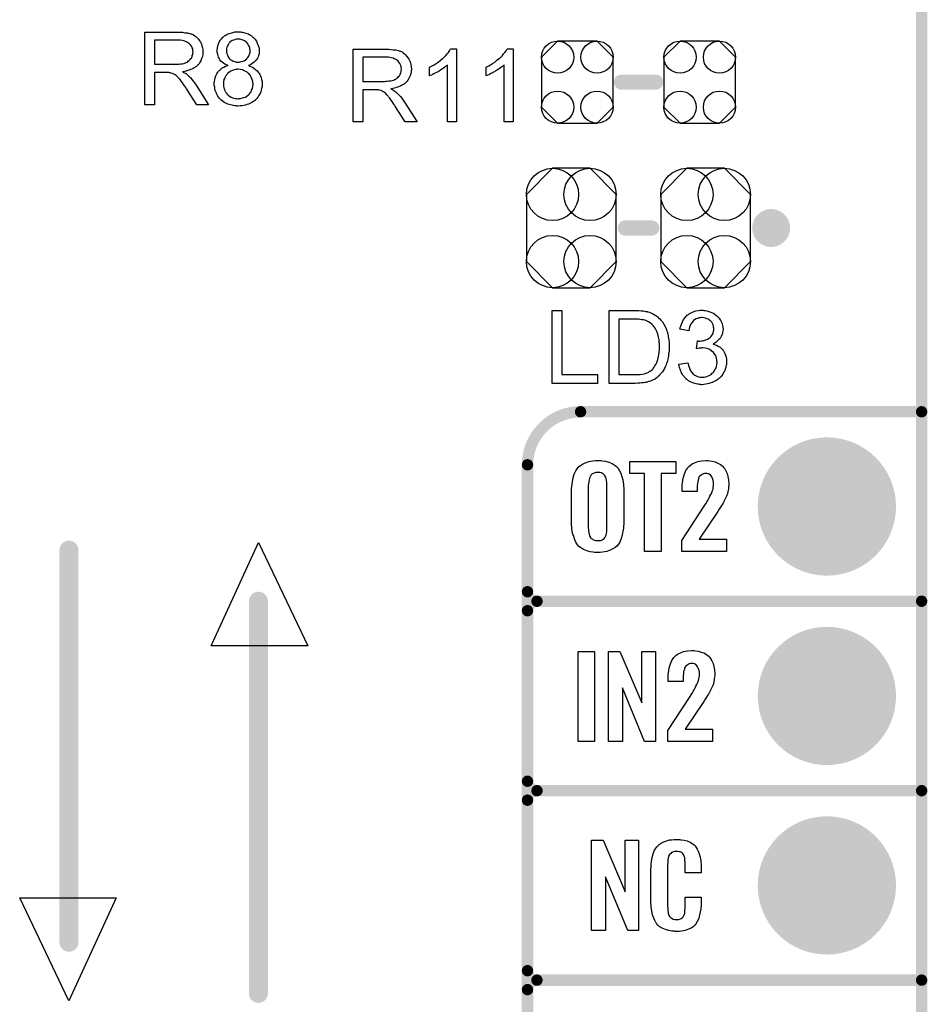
# Model space of a CAD drawing. Extents: x -0.07 to 0.95, y -0.15 to 2.1.
# Tile 8 of 11: x 0.47 to 0.95, y 0.44 to 0.96. Entities that reach past the tile are written whole.
import ezdxf

# ---------------------------------------------------------------- set-up
doc = ezdxf.new("R2010")
doc.units = 0
doc.layers.get('0').update_dxf_attribs({"linetype": 'CONTINUOUS'})
for name, color, linetype in [('gko', 6, 'CONTINUOUS'), ('gto', 2, 'CONTINUOUS'), ('gts', 1, 'CONTINUOUS')]:
    doc.layers.add(name, color=color, linetype=linetype)

# ---------------------------------------------------------------- blocks, each defined once
blk = doc.blocks.new('D10')
at = {"const_width": 0.005}
blk.add_lwpolyline([(-0.0025, 0, 1), (0.0025, 0, 1)], format="xyb", close=True, dxfattribs=at)
blk = doc.blocks.new('D12')
at = {"const_width": 0.003}
blk.add_lwpolyline([(-0.0015, 0, 1), (0.0015, 0, 1)], format="xyb", close=True, dxfattribs=at)
blk = doc.blocks.new('D13')
at = {"const_width": 0.004}
blk.add_lwpolyline([(-0.002, 0, 1), (0.002, 0, 1)], format="xyb", close=True, dxfattribs=at)
blk = doc.blocks.new('D82')
blk.add_lwpolyline([(-0.0189, 0.0132), (-0.0189, -0.0132), (-0.0104, -0.0217), (0.0104, -0.0217), (0.0189, -0.0132), (0.0189, 0.0132), (0.0104, 0.0217), (-0.0104, 0.0217)], close=True)
for centre in [(-0.0104, 0.0132), (0.0104, 0.0132), (-0.0104, -0.0132), (0.0104, -0.0132)]:
    blk.add_circle(centre, 0.0085)
blk = doc.blocks.new('D83')
blk.add_lwpolyline([(0.0237, -0.0177), (0.0237, 0.0177), (0.0099, 0.0315), (-0.0099, 0.0315), (-0.0237, 0.0177), (-0.0237, -0.0177), (-0.0099, -0.0315), (0.0099, -0.0315)], close=True)
for centre in [(-0.0099, 0.0177), (0.0099, 0.0177), (-0.0099, -0.0177), (0.0099, -0.0177)]:
    blk.add_circle(centre, 0.0138)
blk = doc.blocks.new('D42')
at = {"const_width": 0.0365}
blk.add_lwpolyline([(-0.01825, 0, 1), (0.01825, 0, 1)], format="xyb", close=True, dxfattribs=at)

msp = doc.modelspace()

# ---------------------------------------------------------------- linework, layer by layer
at = {"layer": 'gko', "color": 6, "const_width": 0.006}
msp.add_lwpolyline([(0.95, -0.05), (0.95, 2.01)], dxfattribs=at)
at = {"layer": 'gto', "color": 2}
for points in [[(0.5583, 0.9504), (0.5588, 0.9504), (0.5599, 0.9503), (0.5611, 0.9501), (0.5625, 0.95), (0.5637, 0.9497), (0.5643, 0.9495), (0.5648, 0.9494), (0.5649, 0.9494), (0.5649, 0.9493), (0.5653, 0.9491), (0.5658, 0.9489), (0.5664, 0.9485), (0.567, 0.948), (0.5677, 0.9474), (0.5684, 0.9466), (0.5691, 0.9457), (0.5691, 0.9456), (0.5691, 0.9456), (0.5694, 0.9452), (0.5696, 0.9447), (0.5699, 0.944), (0.5702, 0.9431), (0.5705, 0.9421), (0.5706, 0.9411), (0.5707, 0.9399), (0.5707, 0.9399), (0.5707, 0.9398), (0.5707, 0.9395), (0.5706, 0.9392), (0.5706, 0.9389), (0.5706, 0.9385), (0.5704, 0.9375), (0.57, 0.9364), (0.5696, 0.9353), (0.5689, 0.9341), (0.5685, 0.9335), (0.568, 0.933), (0.568, 0.9329), (0.5679, 0.9329), (0.5677, 0.9327), (0.5675, 0.9325), (0.5673, 0.9323), (0.5669, 0.9321), (0.5665, 0.9318), (0.566, 0.9315), (0.5655, 0.9312), (0.5649, 0.9309), (0.5642, 0.9306), (0.5635, 0.9303), (0.5626, 0.9301), (0.5618, 0.9298), (0.5609, 0.9296), (0.5599, 0.9295), (0.56, 0.9294), (0.5602, 0.9293), (0.5605, 0.9291), (0.561, 0.9289), (0.562, 0.9283), (0.5625, 0.9279), (0.5629, 0.9275), (0.563, 0.9274), (0.5633, 0.9272), (0.5638, 0.9267), (0.5643, 0.9262), (0.5649, 0.9254), (0.5656, 0.9245), (0.5664, 0.9235), (0.5671, 0.9224), (0.5737, 0.912), (0.5674, 0.912), (0.5624, 0.92), (0.5624, 0.92), (0.5623, 0.9202), (0.5621, 0.9203), (0.562, 0.9205), (0.5616, 0.9212), (0.5611, 0.9219), (0.5605, 0.9228), (0.5599, 0.9237), (0.5593, 0.9245), (0.5587, 0.9253), (0.5586, 0.9253), (0.5585, 0.9255), (0.5582, 0.9259), (0.5578, 0.9263), (0.557, 0.9271), (0.5565, 0.9275), (0.5561, 0.9278), (0.556, 0.9279), (0.5559, 0.9279), (0.5557, 0.928), (0.5554, 0.9282), (0.555, 0.9284), (0.5547, 0.9285), (0.5538, 0.9288), (0.5537, 0.9288), (0.5536, 0.9289), (0.5534, 0.9289), (0.5531, 0.9289), (0.5527, 0.929), (0.5523, 0.929), (0.5517, 0.929), (0.5451, 0.929), (0.5451, 0.912), (0.54, 0.912), (0.54, 0.9504), (0.5578, 0.9504), (0.5583, 0.9504)], [(0.5572, 0.9461), (0.5451, 0.9461), (0.5451, 0.9334), (0.5565, 0.9334), (0.5572, 0.9335), (0.558, 0.9335), (0.5589, 0.9336), (0.5598, 0.9337), (0.5606, 0.9339), (0.5614, 0.9341), (0.5615, 0.9341), (0.5618, 0.9343), (0.5621, 0.9344), (0.5625, 0.9346), (0.563, 0.935), (0.5635, 0.9354), (0.564, 0.9359), (0.5644, 0.9364), (0.5645, 0.9365), (0.5646, 0.9367), (0.5648, 0.937), (0.565, 0.9375), (0.5651, 0.938), (0.5653, 0.9385), (0.5654, 0.9392), (0.5655, 0.9399), (0.5655, 0.9399), (0.5655, 0.94), (0.5654, 0.9403), (0.5654, 0.9408), (0.5653, 0.9415), (0.565, 0.9421), (0.5646, 0.9429), (0.5641, 0.9436), (0.5635, 0.9444), (0.5634, 0.9444), (0.5631, 0.9446), (0.5626, 0.9449), (0.5619, 0.9452), (0.5611, 0.9456), (0.56, 0.9459), (0.5587, 0.9461), (0.5572, 0.9461)], [(0.5901, 0.9505), (0.5905, 0.9505), (0.591, 0.9504), (0.5916, 0.9504), (0.5921, 0.9502), (0.5934, 0.9499), (0.5948, 0.9494), (0.5954, 0.949), (0.5961, 0.9486), (0.5967, 0.9481), (0.5973, 0.9476), (0.5974, 0.9476), (0.5974, 0.9475), (0.5976, 0.9474), (0.5978, 0.9471), (0.5981, 0.9468), (0.5983, 0.9465), (0.5989, 0.9456), (0.5994, 0.9446), (0.5999, 0.9434), (0.6003, 0.942), (0.6004, 0.9412), (0.6004, 0.9405), (0.6004, 0.9404), (0.6004, 0.9404), (0.6004, 0.94), (0.6004, 0.9395), (0.6003, 0.9389), (0.6001, 0.9381), (0.5998, 0.9374), (0.5995, 0.9366), (0.599, 0.9358), (0.5989, 0.9357), (0.5987, 0.9355), (0.5984, 0.9351), (0.5979, 0.9347), (0.5973, 0.9342), (0.5966, 0.9337), (0.5958, 0.9332), (0.5948, 0.9328), (0.5948, 0.9328), (0.5949, 0.9327), (0.5951, 0.9326), (0.5953, 0.9325), (0.596, 0.9323), (0.5968, 0.9319), (0.5976, 0.9313), (0.5985, 0.9307), (0.5993, 0.9299), (0.6001, 0.929), (0.6001, 0.929), (0.6002, 0.9289), (0.6004, 0.9286), (0.6007, 0.928), (0.6011, 0.9273), (0.6014, 0.9264), (0.6017, 0.9254), (0.6019, 0.9242), (0.602, 0.9229), (0.602, 0.9229), (0.602, 0.9227), (0.602, 0.9224), (0.6019, 0.9221), (0.6019, 0.9217), (0.6018, 0.9212), (0.6017, 0.9207), (0.6015, 0.92), (0.6012, 0.9188), (0.6009, 0.918), (0.6005, 0.9174), (0.6001, 0.9167), (0.5997, 0.916), (0.5991, 0.9153), (0.5985, 0.9147), (0.5984, 0.9146), (0.5983, 0.9145), (0.5982, 0.9143), (0.5979, 0.9142), (0.5975, 0.9139), (0.5971, 0.9136), (0.5966, 0.9133), (0.5961, 0.913), (0.5954, 0.9127), (0.5947, 0.9124), (0.5939, 0.9121), (0.5932, 0.9118), (0.5923, 0.9117), (0.5913, 0.9115), (0.5904, 0.9114), (0.5893, 0.9113), (0.5888, 0.9113), (0.5884, 0.9114), (0.5879, 0.9114), (0.5873, 0.9115), (0.5867, 0.9116), (0.5861, 0.9118), (0.5846, 0.9122), (0.5838, 0.9124), (0.5831, 0.9127), (0.5823, 0.9131), (0.5815, 0.9136), (0.5808, 0.9141), (0.5801, 0.9147), (0.5801, 0.9147), (0.58, 0.9148), (0.5798, 0.915), (0.5796, 0.9153), (0.5793, 0.9156), (0.579, 0.916), (0.5787, 0.9164), (0.5784, 0.917), (0.5781, 0.9176), (0.5778, 0.9182), (0.5772, 0.9196), (0.577, 0.9204), (0.5769, 0.9213), (0.5767, 0.9222), (0.5767, 0.923), (0.5767, 0.9231), (0.5767, 0.9232), (0.5767, 0.9234), (0.5767, 0.9237), (0.5767, 0.924), (0.5768, 0.9244), (0.5769, 0.9253), (0.5771, 0.9263), (0.5775, 0.9273), (0.578, 0.9283), (0.5786, 0.9293), (0.5786, 0.9294), (0.5787, 0.9294), (0.5789, 0.9297), (0.5793, 0.9301), (0.58, 0.9307), (0.5807, 0.9313), (0.5817, 0.9319), (0.5827, 0.9324), (0.584, 0.9328), (0.584, 0.9328), (0.5839, 0.9328), (0.5837, 0.9329), (0.5835, 0.933), (0.583, 0.9332), (0.5823, 0.9335), (0.5816, 0.934), (0.5809, 0.9345), (0.5802, 0.9351), (0.5796, 0.9358), (0.5796, 0.9359), (0.5794, 0.9361), (0.5792, 0.9366), (0.579, 0.9371), (0.5787, 0.9379), (0.5785, 0.9387), (0.5783, 0.9396), (0.5782, 0.9406), (0.5782, 0.9407), (0.5782, 0.9408), (0.5782, 0.941), (0.5783, 0.9414), (0.5784, 0.9417), (0.5784, 0.9421), (0.5786, 0.9431), (0.579, 0.9442), (0.5795, 0.9454), (0.5798, 0.946), (0.5802, 0.9466), (0.5807, 0.9471), (0.5812, 0.9477), (0.5813, 0.9477), (0.5814, 0.9478), (0.5816, 0.948), (0.5818, 0.9481), (0.5821, 0.9484), (0.5825, 0.9486), (0.5829, 0.9489), (0.5833, 0.9491), (0.5839, 0.9494), (0.5845, 0.9497), (0.5852, 0.9499), (0.5859, 0.9501), (0.5875, 0.9505), (0.5883, 0.9505), (0.5892, 0.9506), (0.5897, 0.9506), (0.5901, 0.9505)], [(0.5893, 0.9467), (0.5889, 0.9467), (0.5884, 0.9466), (0.5877, 0.9465), (0.587, 0.9462), (0.5862, 0.946), (0.5855, 0.9455), (0.5848, 0.9449), (0.5847, 0.9449), (0.5845, 0.9446), (0.5842, 0.9442), (0.584, 0.9437), (0.5836, 0.9431), (0.5833, 0.9424), (0.5831, 0.9416), (0.5831, 0.9407), (0.5831, 0.9407), (0.5831, 0.9406), (0.5831, 0.9403), (0.5832, 0.9398), (0.5833, 0.9392), (0.5835, 0.9385), (0.5838, 0.9378), (0.5842, 0.937), (0.5848, 0.9363), (0.5848, 0.9363), (0.5851, 0.936), (0.5855, 0.9358), (0.586, 0.9355), (0.5867, 0.9351), (0.5875, 0.9349), (0.5883, 0.9346), (0.5893, 0.9346), (0.5895, 0.9346), (0.5898, 0.9346), (0.5903, 0.9347), (0.5909, 0.9348), (0.5917, 0.935), (0.5924, 0.9353), (0.5932, 0.9358), (0.5938, 0.9363), (0.5939, 0.9364), (0.5941, 0.9366), (0.5944, 0.937), (0.5947, 0.9375), (0.5951, 0.9381), (0.5953, 0.9388), (0.5956, 0.9396), (0.5956, 0.9405), (0.5956, 0.9406), (0.5956, 0.9406), (0.5956, 0.941), (0.5955, 0.9415), (0.5954, 0.9421), (0.5952, 0.9427), (0.5948, 0.9435), (0.5944, 0.9442), (0.5938, 0.9449), (0.5937, 0.945), (0.5934, 0.9452), (0.5931, 0.9455), (0.5926, 0.9458), (0.5919, 0.9461), (0.5912, 0.9464), (0.5903, 0.9466), (0.5893, 0.9467)], [(0.6683, 0.9414), (0.6688, 0.9414), (0.6699, 0.9413), (0.6711, 0.9411), (0.6725, 0.941), (0.6737, 0.9407), (0.6743, 0.9405), (0.6748, 0.9404), (0.6749, 0.9404), (0.6749, 0.9403), (0.6753, 0.9401), (0.6758, 0.9399), (0.6764, 0.9395), (0.677, 0.939), (0.6777, 0.9384), (0.6784, 0.9376), (0.6791, 0.9367), (0.6791, 0.9366), (0.6791, 0.9366), (0.6794, 0.9362), (0.6796, 0.9357), (0.6799, 0.935), (0.6802, 0.9341), (0.6805, 0.9331), (0.6806, 0.9321), (0.6807, 0.9309), (0.6807, 0.9309), (0.6807, 0.9308), (0.6807, 0.9305), (0.6806, 0.9302), (0.6806, 0.9299), (0.6806, 0.9295), (0.6804, 0.9285), (0.68, 0.9274), (0.6796, 0.9263), (0.6789, 0.9251), (0.6785, 0.9245), (0.678, 0.924), (0.678, 0.9239), (0.6779, 0.9239), (0.6777, 0.9237), (0.6775, 0.9235), (0.6773, 0.9233), (0.6769, 0.9231), (0.6765, 0.9228), (0.676, 0.9225), (0.6755, 0.9222), (0.6749, 0.9219), (0.6742, 0.9216), (0.6735, 0.9213), (0.6726, 0.9211), (0.6718, 0.9208), (0.6709, 0.9206), (0.6699, 0.9205), (0.67, 0.9204), (0.6702, 0.9203), (0.6705, 0.9201), (0.671, 0.9199), (0.672, 0.9193), (0.6725, 0.9189), (0.6729, 0.9185), (0.673, 0.9184), (0.6733, 0.9182), (0.6738, 0.9177), (0.6743, 0.9172), (0.6749, 0.9164), (0.6756, 0.9155), (0.6764, 0.9145), (0.6771, 0.9134), (0.6837, 0.903), (0.6774, 0.903), (0.6724, 0.911), (0.6724, 0.911), (0.6723, 0.9112), (0.6721, 0.9113), (0.672, 0.9115), (0.6716, 0.9122), (0.6711, 0.9129), (0.6705, 0.9138), (0.6699, 0.9147), (0.6693, 0.9155), (0.6687, 0.9163), (0.6686, 0.9163), (0.6685, 0.9165), (0.6682, 0.9169), (0.6678, 0.9173), (0.667, 0.9181), (0.6665, 0.9185), (0.6661, 0.9188), (0.666, 0.9189), (0.6659, 0.9189), (0.6657, 0.919), (0.6654, 0.9192), (0.665, 0.9194), (0.6647, 0.9195), (0.6638, 0.9198), (0.6637, 0.9198), (0.6636, 0.9199), (0.6634, 0.9199), (0.6631, 0.9199), (0.6627, 0.92), (0.6623, 0.92), (0.6617, 0.92), (0.6551, 0.92), (0.6551, 0.903), (0.65, 0.903), (0.65, 0.9414), (0.6678, 0.9414), (0.6683, 0.9414)], [(0.7045, 0.903), (0.6998, 0.903), (0.6998, 0.933), (0.6997, 0.933), (0.6995, 0.9327), (0.6991, 0.9324), (0.6986, 0.932), (0.698, 0.9315), (0.6972, 0.931), (0.6963, 0.9304), (0.6953, 0.9298), (0.6952, 0.9298), (0.6952, 0.9297), (0.6948, 0.9295), (0.6943, 0.9292), (0.6936, 0.9289), (0.6928, 0.9285), (0.692, 0.9281), (0.6912, 0.9277), (0.6903, 0.9274), (0.6903, 0.9319), (0.6904, 0.9319), (0.6905, 0.932), (0.6907, 0.9321), (0.691, 0.9322), (0.6913, 0.9324), (0.6917, 0.9326), (0.6927, 0.9332), (0.6938, 0.9338), (0.6949, 0.9346), (0.6961, 0.9355), (0.6972, 0.9364), (0.6973, 0.9365), (0.6973, 0.9365), (0.6975, 0.9367), (0.6977, 0.9369), (0.6982, 0.9374), (0.6989, 0.9381), (0.6996, 0.9389), (0.7003, 0.9397), (0.7009, 0.9406), (0.7014, 0.9416), (0.7045, 0.9416), (0.7045, 0.903)], [(0.7344, 0.903), (0.7296, 0.903), (0.7296, 0.933), (0.7296, 0.933), (0.7293, 0.9327), (0.729, 0.9324), (0.7284, 0.932), (0.7278, 0.9315), (0.727, 0.931), (0.7261, 0.9304), (0.7251, 0.9298), (0.7251, 0.9298), (0.725, 0.9297), (0.7247, 0.9295), (0.7241, 0.9292), (0.7235, 0.9289), (0.7227, 0.9285), (0.7219, 0.9281), (0.721, 0.9277), (0.7202, 0.9274), (0.7202, 0.9319), (0.7203, 0.9319), (0.7204, 0.932), (0.7206, 0.9321), (0.7209, 0.9322), (0.7212, 0.9324), (0.7216, 0.9326), (0.7225, 0.9332), (0.7236, 0.9338), (0.7248, 0.9346), (0.7259, 0.9355), (0.7271, 0.9364), (0.7271, 0.9365), (0.7272, 0.9365), (0.7274, 0.9367), (0.7276, 0.9369), (0.7281, 0.9374), (0.7288, 0.9381), (0.7294, 0.9389), (0.7301, 0.9397), (0.7308, 0.9406), (0.7313, 0.9416), (0.7344, 0.9416), (0.7344, 0.903)], [(0.6672, 0.9371), (0.6551, 0.9371), (0.6551, 0.9244), (0.6665, 0.9244), (0.6672, 0.9245), (0.668, 0.9245), (0.6689, 0.9246), (0.6698, 0.9247), (0.6706, 0.9249), (0.6714, 0.9251), (0.6715, 0.9251), (0.6718, 0.9253), (0.6721, 0.9254), (0.6725, 0.9256), (0.673, 0.926), (0.6735, 0.9264), (0.674, 0.9269), (0.6744, 0.9274), (0.6745, 0.9275), (0.6746, 0.9277), (0.6748, 0.928), (0.675, 0.9285), (0.6751, 0.929), (0.6753, 0.9295), (0.6754, 0.9302), (0.6755, 0.9309), (0.6755, 0.9309), (0.6755, 0.931), (0.6754, 0.9313), (0.6754, 0.9318), (0.6753, 0.9325), (0.675, 0.9331), (0.6746, 0.9339), (0.6741, 0.9346), (0.6735, 0.9354), (0.6734, 0.9354), (0.6731, 0.9356), (0.6726, 0.9359), (0.6719, 0.9362), (0.6711, 0.9366), (0.67, 0.9369), (0.6687, 0.9371), (0.6672, 0.9371)], [(0.5892, 0.9308), (0.5888, 0.9308), (0.5886, 0.9307), (0.588, 0.9306), (0.5872, 0.9305), (0.5863, 0.9302), (0.5855, 0.9298), (0.5845, 0.9293), (0.5837, 0.9285), (0.5836, 0.9284), (0.5833, 0.9281), (0.583, 0.9277), (0.5826, 0.927), (0.5822, 0.9262), (0.5818, 0.9253), (0.5816, 0.9242), (0.5815, 0.923), (0.5815, 0.9229), (0.5815, 0.9227), (0.5816, 0.9223), (0.5816, 0.9218), (0.5817, 0.9212), (0.5819, 0.9205), (0.5821, 0.9199), (0.5824, 0.9192), (0.5825, 0.9191), (0.5826, 0.9188), (0.5828, 0.9185), (0.5831, 0.9181), (0.5835, 0.9176), (0.584, 0.9171), (0.5846, 0.9167), (0.5852, 0.9162), (0.5853, 0.9162), (0.5856, 0.9161), (0.586, 0.9159), (0.5865, 0.9157), (0.5871, 0.9156), (0.5878, 0.9154), (0.5886, 0.9153), (0.5893, 0.9152), (0.5897, 0.9152), (0.5899, 0.9153), (0.5906, 0.9153), (0.5913, 0.9155), (0.5922, 0.9158), (0.5932, 0.9161), (0.5941, 0.9167), (0.5949, 0.9174), (0.5951, 0.9175), (0.5953, 0.9178), (0.5957, 0.9183), (0.5961, 0.9189), (0.5964, 0.9197), (0.5968, 0.9206), (0.5971, 0.9217), (0.5972, 0.9229), (0.5972, 0.9229), (0.5972, 0.923), (0.5972, 0.9232), (0.5971, 0.9234), (0.5971, 0.924), (0.5969, 0.9249), (0.5966, 0.9257), (0.5962, 0.9267), (0.5957, 0.9276), (0.5949, 0.9285), (0.5948, 0.9286), (0.5945, 0.9288), (0.594, 0.9292), (0.5933, 0.9296), (0.5925, 0.93), (0.5915, 0.9304), (0.5904, 0.9306), (0.5892, 0.9308)], [(0.7601, 0.7696), (0.779, 0.7696), (0.779, 0.765), (0.755, 0.765), (0.755, 0.8034), (0.7601, 0.8034), (0.7601, 0.7696)], [(0.8008, 0.8034), (0.802, 0.8033), (0.8031, 0.8032), (0.8042, 0.803), (0.8051, 0.8029), (0.8052, 0.8029), (0.8053, 0.8028), (0.8054, 0.8028), (0.8057, 0.8027), (0.8063, 0.8025), (0.8071, 0.8022), (0.8079, 0.8019), (0.8089, 0.8014), (0.8098, 0.8008), (0.8107, 0.8001), (0.8108, 0.8), (0.8108, 0.8), (0.811, 0.7998), (0.8112, 0.7996), (0.8118, 0.7991), (0.8124, 0.7983), (0.8132, 0.7974), (0.8139, 0.7962), (0.8147, 0.795), (0.8153, 0.7935), (0.8153, 0.7935), (0.8153, 0.7934), (0.8154, 0.7931), (0.8155, 0.7928), (0.8157, 0.7924), (0.8158, 0.792), (0.8159, 0.7915), (0.816, 0.7909), (0.8162, 0.7903), (0.8163, 0.7895), (0.8166, 0.788), (0.8168, 0.7863), (0.8168, 0.7844), (0.8168, 0.7843), (0.8168, 0.7842), (0.8168, 0.7839), (0.8168, 0.7836), (0.8168, 0.7833), (0.8168, 0.7828), (0.8167, 0.7818), (0.8165, 0.7805), (0.8164, 0.7793), (0.8161, 0.7779), (0.8158, 0.7766), (0.8158, 0.7765), (0.8157, 0.7764), (0.8157, 0.7763), (0.8156, 0.776), (0.8154, 0.7754), (0.8151, 0.7747), (0.8147, 0.7738), (0.8143, 0.7729), (0.8137, 0.7719), (0.8132, 0.771), (0.8131, 0.7709), (0.8129, 0.7707), (0.8126, 0.7703), (0.8121, 0.7698), (0.8116, 0.7692), (0.811, 0.7687), (0.8104, 0.7681), (0.8097, 0.7676), (0.8096, 0.7675), (0.8093, 0.7673), (0.8089, 0.7671), (0.8084, 0.7668), (0.8077, 0.7665), (0.8069, 0.7662), (0.8061, 0.7659), (0.8051, 0.7656), (0.8049, 0.7656), (0.8048, 0.7656), (0.8046, 0.7655), (0.8041, 0.7654), (0.8033, 0.7653), (0.8024, 0.7652), (0.8013, 0.7651), (0.8002, 0.7651), (0.7989, 0.765), (0.7851, 0.765), (0.7851, 0.8034), (0.7998, 0.8034), (0.8008, 0.8034)], [(0.8351, 0.8035), (0.8358, 0.8034), (0.8367, 0.8032), (0.8377, 0.803), (0.8387, 0.8026), (0.8397, 0.8022), (0.8397, 0.8022), (0.8398, 0.8021), (0.8401, 0.802), (0.8406, 0.8016), (0.8412, 0.8012), (0.8419, 0.8007), (0.8425, 0.8001), (0.8432, 0.7994), (0.8437, 0.7985), (0.8438, 0.7984), (0.844, 0.7981), (0.8442, 0.7976), (0.8445, 0.797), (0.8447, 0.7963), (0.845, 0.7955), (0.8451, 0.7945), (0.8452, 0.7936), (0.8452, 0.7935), (0.8452, 0.7931), (0.8451, 0.7927), (0.845, 0.7921), (0.8449, 0.7914), (0.8446, 0.7906), (0.8442, 0.7898), (0.8438, 0.789), (0.8437, 0.7889), (0.8436, 0.7887), (0.8432, 0.7883), (0.8428, 0.7879), (0.8422, 0.7874), (0.8416, 0.7868), (0.8408, 0.7863), (0.8399, 0.7858), (0.8399, 0.7858), (0.84, 0.7858), (0.8402, 0.7857), (0.8404, 0.7856), (0.841, 0.7854), (0.8418, 0.7851), (0.8427, 0.7846), (0.8436, 0.7841), (0.8444, 0.7834), (0.8452, 0.7825), (0.8452, 0.7824), (0.8455, 0.7821), (0.8458, 0.7815), (0.8461, 0.7808), (0.8465, 0.7799), (0.8468, 0.7789), (0.847, 0.7777), (0.8471, 0.7763), (0.8471, 0.7763), (0.8471, 0.7761), (0.8471, 0.7758), (0.847, 0.7755), (0.847, 0.775), (0.8469, 0.7745), (0.8467, 0.774), (0.8466, 0.7734), (0.8462, 0.772), (0.8459, 0.7713), (0.8455, 0.7707), (0.8451, 0.7699), (0.8446, 0.7692), (0.844, 0.7685), (0.8434, 0.7678), (0.8433, 0.7678), (0.8432, 0.7677), (0.843, 0.7675), (0.8427, 0.7673), (0.8424, 0.767), (0.8419, 0.7667), (0.8414, 0.7664), (0.8408, 0.7661), (0.8402, 0.7658), (0.8395, 0.7654), (0.8388, 0.7652), (0.8379, 0.7649), (0.837, 0.7647), (0.8361, 0.7645), (0.8351, 0.7644), (0.8341, 0.7643), (0.8336, 0.7643), (0.8333, 0.7644), (0.8328, 0.7644), (0.8323, 0.7645), (0.8318, 0.7646), (0.8311, 0.7647), (0.8298, 0.7651), (0.8284, 0.7656), (0.8277, 0.7659), (0.827, 0.7663), (0.8264, 0.7668), (0.8257, 0.7673), (0.8257, 0.7674), (0.8255, 0.7675), (0.8254, 0.7677), (0.8252, 0.7679), (0.8249, 0.7682), (0.8247, 0.7686), (0.8243, 0.7689), (0.824, 0.7694), (0.8237, 0.77), (0.8233, 0.7706), (0.8227, 0.7719), (0.8222, 0.7734), (0.822, 0.7743), (0.8219, 0.7752), (0.8267, 0.7758), (0.8267, 0.7757), (0.8267, 0.7756), (0.8268, 0.7754), (0.8268, 0.7751), (0.8269, 0.7748), (0.827, 0.7744), (0.8273, 0.7735), (0.8276, 0.7725), (0.8281, 0.7716), (0.8287, 0.7707), (0.8294, 0.7699), (0.8295, 0.7699), (0.8297, 0.7697), (0.8301, 0.7694), (0.8307, 0.7691), (0.8314, 0.7688), (0.8322, 0.7685), (0.8331, 0.7683), (0.8341, 0.7682), (0.8345, 0.7682), (0.8347, 0.7683), (0.8353, 0.7683), (0.8361, 0.7685), (0.837, 0.7688), (0.8379, 0.7692), (0.8389, 0.7697), (0.8397, 0.7705), (0.8399, 0.7706), (0.8401, 0.7709), (0.8405, 0.7714), (0.8409, 0.7721), (0.8414, 0.7729), (0.8417, 0.7739), (0.842, 0.775), (0.8421, 0.7762), (0.8421, 0.7763), (0.8421, 0.7764), (0.8421, 0.7765), (0.842, 0.7768), (0.842, 0.7774), (0.8418, 0.7781), (0.8416, 0.779), (0.8412, 0.7799), (0.8406, 0.7808), (0.8399, 0.7816), (0.8398, 0.7817), (0.8395, 0.7819), (0.8391, 0.7823), (0.8385, 0.7826), (0.8377, 0.783), (0.8368, 0.7834), (0.8357, 0.7836), (0.8345, 0.7837), (0.834, 0.7837), (0.8336, 0.7836), (0.8331, 0.7836), (0.8326, 0.7835), (0.8319, 0.7834), (0.8312, 0.7832), (0.8318, 0.7874), (0.832, 0.7874), (0.8323, 0.7873), (0.833, 0.7873), (0.8336, 0.7874), (0.8343, 0.7875), (0.8351, 0.7877), (0.8361, 0.788), (0.837, 0.7884), (0.8379, 0.7889), (0.838, 0.7889), (0.838, 0.7889), (0.8383, 0.7891), (0.8387, 0.7895), (0.8391, 0.79), (0.8396, 0.7908), (0.84, 0.7916), (0.8402, 0.7925), (0.8404, 0.7931), (0.8404, 0.7937), (0.8404, 0.7937), (0.8404, 0.7938), (0.8404, 0.7941), (0.8402, 0.7946), (0.8401, 0.7952), (0.8399, 0.7959), (0.8396, 0.7966), (0.8392, 0.7973), (0.8386, 0.798), (0.8385, 0.798), (0.8382, 0.7982), (0.8379, 0.7985), (0.8374, 0.7989), (0.8367, 0.7991), (0.8359, 0.7994), (0.835, 0.7996), (0.834, 0.7997), (0.8336, 0.7997), (0.8331, 0.7996), (0.8324, 0.7995), (0.8317, 0.7992), (0.831, 0.799), (0.8302, 0.7985), (0.8295, 0.798), (0.8294, 0.7979), (0.8292, 0.7976), (0.8289, 0.7972), (0.8285, 0.7967), (0.8281, 0.796), (0.8277, 0.7951), (0.8274, 0.794), (0.8271, 0.7928), (0.8224, 0.7936), (0.8224, 0.7937), (0.8225, 0.7939), (0.8225, 0.7941), (0.8226, 0.7944), (0.8227, 0.7948), (0.8229, 0.7952), (0.8232, 0.7963), (0.8238, 0.7975), (0.8244, 0.7987), (0.8253, 0.7999), (0.8263, 0.801), (0.8264, 0.801), (0.8265, 0.8011), (0.8267, 0.8012), (0.8269, 0.8014), (0.8271, 0.8016), (0.8275, 0.8018), (0.8279, 0.802), (0.8284, 0.8023), (0.8295, 0.8027), (0.8308, 0.8032), (0.8323, 0.8035), (0.8331, 0.8036), (0.8345, 0.8036), (0.8351, 0.8035)], [(0.7991, 0.7989), (0.7902, 0.7989), (0.7902, 0.7696), (0.7993, 0.7696), (0.7997, 0.7696), (0.8005, 0.7697), (0.8015, 0.7697), (0.8025, 0.7698), (0.8035, 0.77), (0.8043, 0.7702), (0.8044, 0.7703), (0.8047, 0.7703), (0.8051, 0.7705), (0.8056, 0.7707), (0.8061, 0.771), (0.8067, 0.7714), (0.8072, 0.7718), (0.8078, 0.7722), (0.8078, 0.7723), (0.8081, 0.7725), (0.8084, 0.7729), (0.8088, 0.7735), (0.8092, 0.7742), (0.8097, 0.775), (0.8102, 0.776), (0.8106, 0.777), (0.8106, 0.7771), (0.8106, 0.7772), (0.8107, 0.7774), (0.8107, 0.7776), (0.8108, 0.7779), (0.8109, 0.7783), (0.811, 0.7787), (0.8111, 0.7791), (0.8113, 0.7802), (0.8114, 0.7815), (0.8116, 0.7829), (0.8116, 0.7845), (0.8116, 0.7845), (0.8116, 0.7848), (0.8116, 0.785), (0.8116, 0.7855), (0.8116, 0.786), (0.8115, 0.7865), (0.8114, 0.7872), (0.8114, 0.7879), (0.8111, 0.7894), (0.8108, 0.7909), (0.8103, 0.7924), (0.8099, 0.7931), (0.8096, 0.7937), (0.8096, 0.7937), (0.8095, 0.7939), (0.8094, 0.794), (0.8093, 0.7942), (0.8088, 0.7948), (0.8083, 0.7955), (0.8076, 0.7962), (0.8067, 0.7969), (0.8058, 0.7975), (0.8048, 0.798), (0.8047, 0.7981), (0.8044, 0.7981), (0.8039, 0.7983), (0.8032, 0.7985), (0.8023, 0.7986), (0.8012, 0.7987), (0.8005, 0.7988), (0.7998, 0.7988), (0.7991, 0.7989)], [(0.7803, 0.7242), (0.7809, 0.7242), (0.7816, 0.7241), (0.7832, 0.7239), (0.7849, 0.7234), (0.7866, 0.7227), (0.7882, 0.7217), (0.7889, 0.7211), (0.7896, 0.7204), (0.7898, 0.7203), (0.7901, 0.7197), (0.7906, 0.7188), (0.7912, 0.7176), (0.7918, 0.7159), (0.7924, 0.714), (0.7927, 0.7117), (0.7928, 0.709), (0.7928, 0.6911), (0.7928, 0.691), (0.7928, 0.6908), (0.7928, 0.6904), (0.7927, 0.6899), (0.7927, 0.6893), (0.7926, 0.6885), (0.7924, 0.6869), (0.792, 0.6849), (0.7914, 0.6831), (0.7907, 0.6812), (0.7896, 0.6796), (0.7894, 0.6794), (0.7889, 0.6789), (0.7882, 0.6784), (0.7871, 0.6776), (0.7856, 0.6769), (0.7838, 0.6763), (0.7816, 0.6759), (0.7804, 0.6758), (0.7791, 0.6757), (0.7784, 0.6757), (0.7779, 0.6758), (0.7773, 0.6758), (0.7766, 0.6759), (0.7751, 0.6761), (0.7733, 0.6766), (0.7715, 0.6773), (0.7699, 0.6783), (0.7691, 0.6789), (0.7685, 0.6796), (0.7684, 0.6797), (0.768, 0.6803), (0.7675, 0.6812), (0.7669, 0.6824), (0.7664, 0.6841), (0.7658, 0.686), (0.7654, 0.6884), (0.7653, 0.6911), (0.7653, 0.709), (0.7653, 0.7091), (0.7653, 0.7093), (0.7653, 0.7097), (0.7654, 0.7103), (0.7654, 0.7108), (0.7655, 0.7116), (0.7657, 0.7132), (0.7661, 0.7151), (0.7666, 0.717), (0.7675, 0.7189), (0.7685, 0.7204), (0.7687, 0.7206), (0.7691, 0.7211), (0.7699, 0.7216), (0.7711, 0.7224), (0.7725, 0.7231), (0.7743, 0.7237), (0.7754, 0.724), (0.7765, 0.7241), (0.7778, 0.7243), (0.7799, 0.7243), (0.7803, 0.7242)], [(0.8203, 0.7174), (0.8125, 0.7174), (0.8125, 0.6762), (0.8038, 0.6762), (0.8038, 0.7174), (0.796, 0.7174), (0.796, 0.7238), (0.8203, 0.7238), (0.8203, 0.7174)], [(0.8371, 0.7242), (0.8381, 0.7241), (0.8395, 0.724), (0.841, 0.7235), (0.8425, 0.7229), (0.8439, 0.7222), (0.8452, 0.7211), (0.8453, 0.7209), (0.8456, 0.7205), (0.8461, 0.7198), (0.8467, 0.7188), (0.8473, 0.7174), (0.8478, 0.7159), (0.8481, 0.7141), (0.8482, 0.7119), (0.8482, 0.7118), (0.8482, 0.7115), (0.8482, 0.7109), (0.8481, 0.7103), (0.848, 0.7094), (0.8479, 0.7086), (0.8475, 0.7068), (0.8475, 0.7067), (0.8474, 0.7064), (0.8472, 0.7059), (0.847, 0.7054), (0.8464, 0.7041), (0.8456, 0.7026), (0.8456, 0.7025), (0.8455, 0.7022), (0.8452, 0.7018), (0.8449, 0.7013), (0.8444, 0.7006), (0.8439, 0.6996), (0.8431, 0.6986), (0.8424, 0.6974), (0.8326, 0.6827), (0.8471, 0.6827), (0.8471, 0.6762), (0.8234, 0.6762), (0.8234, 0.682), (0.8352, 0.7001), (0.8363, 0.7018), (0.8364, 0.7019), (0.8366, 0.7023), (0.8369, 0.7029), (0.8374, 0.7036), (0.8379, 0.7045), (0.8383, 0.7054), (0.8388, 0.7063), (0.8392, 0.7071), (0.8393, 0.7072), (0.8393, 0.7075), (0.8395, 0.708), (0.8397, 0.7085), (0.8399, 0.7092), (0.84, 0.7101), (0.8402, 0.7109), (0.8402, 0.7119), (0.8402, 0.712), (0.8402, 0.7122), (0.8402, 0.7125), (0.8401, 0.7128), (0.84, 0.7137), (0.8397, 0.7147), (0.8393, 0.7157), (0.8385, 0.7167), (0.8381, 0.7169), (0.8376, 0.7172), (0.8369, 0.7174), (0.8363, 0.7175), (0.8358, 0.7175), (0.8354, 0.7174), (0.8348, 0.7172), (0.8342, 0.7169), (0.8336, 0.7166), (0.833, 0.7161), (0.8325, 0.7154), (0.8325, 0.7153), (0.8323, 0.715), (0.8322, 0.7145), (0.832, 0.7139), (0.8319, 0.7131), (0.8317, 0.7122), (0.8316, 0.7111), (0.8315, 0.7099), (0.8315, 0.7079), (0.8236, 0.7079), (0.8236, 0.71), (0.8236, 0.7101), (0.8236, 0.7103), (0.8236, 0.7106), (0.8237, 0.7111), (0.8237, 0.7117), (0.8238, 0.7123), (0.824, 0.7139), (0.8244, 0.7155), (0.8249, 0.7173), (0.8256, 0.719), (0.8266, 0.7205), (0.8268, 0.7207), (0.8271, 0.7211), (0.8279, 0.7217), (0.8289, 0.7225), (0.8302, 0.7231), (0.8319, 0.7238), (0.8338, 0.7241), (0.8361, 0.7243), (0.8367, 0.7243), (0.8371, 0.7242)], [(0.7791, 0.7179), (0.7787, 0.7179), (0.7781, 0.7179), (0.7776, 0.7178), (0.7768, 0.7175), (0.7762, 0.7172), (0.7756, 0.7167), (0.7752, 0.7161), (0.7752, 0.716), (0.775, 0.7157), (0.7749, 0.7154), (0.7747, 0.7148), (0.7745, 0.7141), (0.7743, 0.7131), (0.7742, 0.7121), (0.7741, 0.7109), (0.7741, 0.6891), (0.7741, 0.6889), (0.7741, 0.6885), (0.7742, 0.6879), (0.7742, 0.6871), (0.7746, 0.6854), (0.7748, 0.6845), (0.7752, 0.6837), (0.7752, 0.6836), (0.7753, 0.6834), (0.7756, 0.6832), (0.7761, 0.6829), (0.7765, 0.6825), (0.7773, 0.6822), (0.7781, 0.6821), (0.7791, 0.682), (0.7796, 0.682), (0.7801, 0.6821), (0.7807, 0.6821), (0.7814, 0.6824), (0.7819, 0.6827), (0.7825, 0.6832), (0.7829, 0.6837), (0.783, 0.6838), (0.7831, 0.6841), (0.7833, 0.6845), (0.7835, 0.6851), (0.7837, 0.6858), (0.7838, 0.6868), (0.7839, 0.6879), (0.7839, 0.6891), (0.7839, 0.7109), (0.7839, 0.7111), (0.7839, 0.7115), (0.7838, 0.7121), (0.7838, 0.7129), (0.7835, 0.7146), (0.7833, 0.7154), (0.7829, 0.7162), (0.7829, 0.7163), (0.7827, 0.7165), (0.7825, 0.7167), (0.7821, 0.7171), (0.7816, 0.7174), (0.781, 0.7177), (0.7801, 0.7179), (0.7791, 0.7179)], [(0.626, 0.6265), (0.575, 0.6265), (0.6, 0.681), (0.626, 0.6265)], [(0.8297, 0.624), (0.8307, 0.6239), (0.8321, 0.6237), (0.8336, 0.6232), (0.8351, 0.6227), (0.8365, 0.6219), (0.8378, 0.6208), (0.8379, 0.6206), (0.8382, 0.6203), (0.8387, 0.6195), (0.8393, 0.6185), (0.8399, 0.6171), (0.8404, 0.6156), (0.8407, 0.6138), (0.8408, 0.6117), (0.8408, 0.6116), (0.8408, 0.6112), (0.8408, 0.6106), (0.8407, 0.61), (0.8406, 0.6092), (0.8405, 0.6083), (0.8401, 0.6065), (0.8401, 0.6064), (0.84, 0.6061), (0.8398, 0.6056), (0.8396, 0.6051), (0.839, 0.6038), (0.8382, 0.6023), (0.8382, 0.6022), (0.838, 0.6019), (0.8378, 0.6016), (0.8375, 0.601), (0.837, 0.6003), (0.8365, 0.5994), (0.8357, 0.5983), (0.835, 0.5971), (0.8252, 0.5824), (0.8397, 0.5824), (0.8397, 0.5759), (0.816, 0.5759), (0.816, 0.5817), (0.8278, 0.5998), (0.8289, 0.6015), (0.829, 0.6017), (0.8292, 0.602), (0.8295, 0.6026), (0.83, 0.6033), (0.8305, 0.6043), (0.8309, 0.6051), (0.8314, 0.606), (0.8318, 0.6068), (0.8318, 0.6069), (0.8319, 0.6072), (0.8321, 0.6077), (0.8323, 0.6082), (0.8325, 0.609), (0.8326, 0.6098), (0.8328, 0.6106), (0.8328, 0.6117), (0.8328, 0.6117), (0.8328, 0.6119), (0.8328, 0.6122), (0.8327, 0.6125), (0.8326, 0.6134), (0.8323, 0.6144), (0.8318, 0.6154), (0.8311, 0.6164), (0.8307, 0.6166), (0.8302, 0.6169), (0.8295, 0.6171), (0.8289, 0.6172), (0.8284, 0.6172), (0.828, 0.6171), (0.8274, 0.6169), (0.8268, 0.6166), (0.8262, 0.6163), (0.8256, 0.6158), (0.8251, 0.6151), (0.8251, 0.615), (0.8249, 0.6147), (0.8248, 0.6142), (0.8246, 0.6136), (0.8244, 0.6129), (0.8243, 0.6119), (0.8242, 0.6108), (0.8241, 0.6096), (0.8241, 0.6076), (0.8162, 0.6076), (0.8162, 0.6097), (0.8162, 0.6098), (0.8162, 0.61), (0.8162, 0.6104), (0.8163, 0.6108), (0.8163, 0.6114), (0.8164, 0.612), (0.8166, 0.6136), (0.817, 0.6153), (0.8175, 0.617), (0.8182, 0.6187), (0.8192, 0.6203), (0.8194, 0.6204), (0.8197, 0.6208), (0.8205, 0.6215), (0.8215, 0.6222), (0.8228, 0.6228), (0.8244, 0.6235), (0.8264, 0.6239), (0.8287, 0.624), (0.8293, 0.624), (0.8297, 0.624)], [(0.7773, 0.5759), (0.7688, 0.5759), (0.7688, 0.6235), (0.7773, 0.6235), (0.7773, 0.5759)], [(0.8095, 0.5759), (0.8037, 0.5759), (0.7921, 0.6043), (0.7921, 0.5759), (0.7847, 0.5759), (0.7847, 0.6235), (0.7908, 0.6235), (0.8023, 0.5963), (0.8023, 0.6235), (0.8095, 0.6235), (0.8095, 0.5759)], [(0.8006, 0.4762), (0.7949, 0.4762), (0.7832, 0.5046), (0.7832, 0.4762), (0.7758, 0.4762), (0.7758, 0.5238), (0.7819, 0.5238), (0.7935, 0.4966), (0.7935, 0.5238), (0.8006, 0.5238), (0.8006, 0.4762)], [(0.8218, 0.5242), (0.8224, 0.5242), (0.823, 0.5241), (0.8246, 0.5239), (0.8262, 0.5235), (0.8278, 0.5228), (0.8293, 0.5219), (0.83, 0.5214), (0.8306, 0.5207), (0.8307, 0.5205), (0.8311, 0.5201), (0.8315, 0.5192), (0.8321, 0.5181), (0.8326, 0.5167), (0.8331, 0.515), (0.8335, 0.5129), (0.8336, 0.5106), (0.8336, 0.5066), (0.8252, 0.5066), (0.8252, 0.5107), (0.8252, 0.5108), (0.8252, 0.5111), (0.8252, 0.5116), (0.8252, 0.5121), (0.8251, 0.5134), (0.825, 0.5141), (0.825, 0.5146), (0.825, 0.5147), (0.8249, 0.5149), (0.8247, 0.5154), (0.8243, 0.5163), (0.8238, 0.517), (0.8236, 0.5172), (0.8234, 0.5173), (0.823, 0.5175), (0.8226, 0.5177), (0.8221, 0.5178), (0.8214, 0.5179), (0.8203, 0.5179), (0.82, 0.5179), (0.8195, 0.5179), (0.8185, 0.5175), (0.818, 0.5173), (0.8176, 0.5169), (0.8174, 0.5167), (0.817, 0.5163), (0.8165, 0.5154), (0.8162, 0.5143), (0.8162, 0.5142), (0.8162, 0.5141), (0.8161, 0.5137), (0.8161, 0.5132), (0.816, 0.5127), (0.816, 0.5119), (0.8159, 0.5111), (0.8159, 0.5102), (0.8159, 0.4895), (0.8159, 0.4894), (0.8159, 0.4889), (0.816, 0.4882), (0.816, 0.4873), (0.8163, 0.4854), (0.8165, 0.4845), (0.8169, 0.4837), (0.817, 0.4836), (0.8171, 0.4834), (0.8174, 0.4832), (0.8177, 0.4829), (0.8183, 0.4825), (0.8189, 0.4822), (0.8198, 0.4821), (0.8207, 0.482), (0.8211, 0.482), (0.8214, 0.4821), (0.8218, 0.4821), (0.8228, 0.4823), (0.8233, 0.4826), (0.8237, 0.4829), (0.8238, 0.4829), (0.8238, 0.4831), (0.8242, 0.4835), (0.8247, 0.4844), (0.825, 0.4854), (0.825, 0.4855), (0.825, 0.4857), (0.825, 0.486), (0.8251, 0.4865), (0.8251, 0.487), (0.8252, 0.4878), (0.8252, 0.4886), (0.8252, 0.4895), (0.8252, 0.4938), (0.8336, 0.4938), (0.8336, 0.49), (0.8336, 0.4899), (0.8336, 0.4897), (0.8336, 0.4894), (0.8336, 0.4889), (0.8335, 0.4883), (0.8334, 0.4876), (0.8332, 0.4861), (0.8328, 0.4844), (0.8324, 0.4826), (0.8316, 0.4809), (0.8307, 0.4794), (0.8306, 0.4792), (0.8301, 0.4788), (0.8294, 0.4782), (0.8284, 0.4775), (0.827, 0.4769), (0.8252, 0.4762), (0.8243, 0.476), (0.8232, 0.4759), (0.822, 0.4757), (0.82, 0.4757), (0.8195, 0.4758), (0.8188, 0.4758), (0.8182, 0.4759), (0.8166, 0.4762), (0.8149, 0.4767), (0.8131, 0.4774), (0.8115, 0.4784), (0.8108, 0.479), (0.8102, 0.4797), (0.8102, 0.4798), (0.8101, 0.4799), (0.8099, 0.4802), (0.8097, 0.4805), (0.8092, 0.4814), (0.8087, 0.4827), (0.808, 0.4844), (0.8076, 0.4864), (0.8072, 0.4887), (0.8071, 0.4914), (0.8071, 0.5083), (0.8071, 0.5084), (0.8071, 0.5087), (0.8071, 0.5091), (0.8072, 0.5096), (0.8072, 0.5103), (0.8073, 0.511), (0.8075, 0.5128), (0.8078, 0.5147), (0.8084, 0.5166), (0.8091, 0.5186), (0.8102, 0.5203), (0.8102, 0.5203), (0.8103, 0.5204), (0.8107, 0.5209), (0.8115, 0.5216), (0.8126, 0.5223), (0.814, 0.523), (0.815, 0.5234), (0.8159, 0.5237), (0.8169, 0.524), (0.8181, 0.5241), (0.8193, 0.5243), (0.8213, 0.5243), (0.8218, 0.5242)], [(0.5, 0.439), (0.474, 0.4935), (0.525, 0.4935), (0.5, 0.439)]]:
    msp.add_lwpolyline(points, dxfattribs=at)
for points, const_width in [([(0.7916, 0.924), (0.8096, 0.924)], 0.008), ([(0.7936, 0.847), (0.8076, 0.847)], 0.008), ([(0.8656, 0.847), (0.8656, 0.847)], 0.01), ([(0.8756, 0.847), (0.8756, 0.847)], 0.01), ([(0.8756, 0.847), (0.8756, 0.847)], 0.01), ([(0.77, 0.75), (0.77, 0.75)], 0.006), ([(0.77, 0.75), (0.77, 0.75)], 0.006), ([(0.77, 0.75), (0.95, 0.75)], 0.006), ([(0.742, -0.022), (0.742, 0.722)], 0.006), ([(0.5, 0.47), (0.5, 0.677)], 0.01), ([(0.6, 0.443), (0.6, 0.65)], 0.01), ([(0.742, 0.655), (0.742, 0.655)], 0.006), ([(0.742, 0.655), (0.742, 0.655)], 0.006), ([(0.747, 0.65), (0.747, 0.65)], 0.006), ([(0.747, 0.65), (0.747, 0.65)], 0.006), ([(0.747, 0.65), (0.747, 0.65)], 0.006), ([(0.747, 0.65), (0.747, 0.65)], 0.006), ([(0.747, 0.65), (0.95, 0.65)], 0.006), ([(0.747, 0.65), (0.95, 0.65)], 0.006), ([(0.742, 0.555), (0.742, 0.645)], 0.006), ([(0.742, 0.555), (0.742, 0.555)], 0.006), ([(0.742, 0.555), (0.742, 0.555)], 0.006), ([(0.747, 0.55), (0.747, 0.55)], 0.006), ([(0.747, 0.55), (0.747, 0.55)], 0.006), ([(0.747, 0.55), (0.747, 0.55)], 0.006), ([(0.747, 0.55), (0.747, 0.55)], 0.006), ([(0.747, 0.55), (0.95, 0.55)], 0.006), ([(0.747, 0.55), (0.95, 0.55)], 0.006), ([(0.742, 0.455), (0.742, 0.545)], 0.006), ([(0.742, 0.455), (0.742, 0.455)], 0.006), ([(0.742, 0.455), (0.742, 0.455)], 0.006), ([(0.747, 0.45), (0.747, 0.45)], 0.006), ([(0.747, 0.45), (0.747, 0.45)], 0.006), ([(0.747, 0.45), (0.747, 0.45)], 0.006), ([(0.747, 0.45), (0.747, 0.45)], 0.006), ([(0.747, 0.45), (0.95, 0.45)], 0.006), ([(0.747, 0.45), (0.95, 0.45)], 0.006), ([(0.742, 0.355), (0.742, 0.445)], 0.006)]:
    msp.add_lwpolyline(points, dxfattribs=dict(at, const_width=const_width))
for points, const_width in [([(0.8756, 0.847, 1), (0.8656, 0.847)], 0.01), ([(0.8656, 0.847, 1), (0.8756, 0.847)], 0.01), ([(0.77, 0.75, 0.414214), (0.742, 0.722)], 0.006), ([(0.742, 0.655, 0.414214), (0.747, 0.65)], 0.006), ([(0.747, 0.65, 0.414214), (0.742, 0.645)], 0.006), ([(0.747, 0.65, 0.414214), (0.742, 0.645)], 0.006), ([(0.742, 0.555, 0.414214), (0.747, 0.55)], 0.006), ([(0.747, 0.55, 0.414214), (0.742, 0.545)], 0.006), ([(0.747, 0.55, 0.414214), (0.742, 0.545)], 0.006), ([(0.742, 0.455, 0.414214), (0.747, 0.45)], 0.006), ([(0.747, 0.45, 0.414214), (0.742, 0.445)], 0.006), ([(0.747, 0.45, 0.414214), (0.742, 0.445)], 0.006)]:
    msp.add_lwpolyline(points, format="xyb", dxfattribs=dict(at, const_width=const_width))

# ---------------------------------------------------------------- block references
at = {"layer": 'gto'}
for name, p in [('D13', (0.7916, 0.924)), ('D13', (0.8096, 0.924)), ('D13', (0.7936, 0.847)), ('D13', (0.8076, 0.847)), ('D10', (0.8656, 0.847)), ('D10', (0.8656, 0.847)), ('D10', (0.8756, 0.847)), ('D10', (0.8756, 0.847)), ('D10', (0.8756, 0.847)), ('D10', (0.8756, 0.847)), ('D12', (0.77, 0.75)), ('D12', (0.77, 0.75)), ('D12', (0.77, 0.75)), ('D12', (0.77, 0.75)), ('D12', (0.95, 0.75)), ('D12', (0.742, 0.722)), ('D12', (0.742, 0.722)), ('D10', (0.5, 0.677)), ('D10', (0.6, 0.65)), ('D12', (0.742, 0.655)), ('D12', (0.742, 0.655)), ('D12', (0.742, 0.655)), ('D12', (0.747, 0.65)), ('D12', (0.747, 0.65)), ('D12', (0.747, 0.65)), ('D12', (0.747, 0.65)), ('D12', (0.747, 0.65)), ('D12', (0.747, 0.65)), ('D12', (0.747, 0.65)), ('D12', (0.747, 0.65)), ('D12', (0.747, 0.65)), ('D12', (0.95, 0.65)), ('D12', (0.95, 0.65)), ('D12', (0.742, 0.645)), ('D12', (0.742, 0.645)), ('D12', (0.742, 0.645)), ('D12', (0.742, 0.555)), ('D12', (0.742, 0.555)), ('D12', (0.742, 0.555)), ('D12', (0.742, 0.555)), ('D12', (0.747, 0.55)), ('D12', (0.747, 0.55)), ('D12', (0.747, 0.55)), ('D12', (0.747, 0.55)), ('D12', (0.747, 0.55)), ('D12', (0.747, 0.55)), ('D12', (0.747, 0.55)), ('D12', (0.747, 0.55)), ('D12', (0.747, 0.55)), ('D12', (0.95, 0.55)), ('D12', (0.95, 0.55)), ('D12', (0.742, 0.545)), ('D12', (0.742, 0.545)), ('D12', (0.742, 0.545)), ('D10', (0.5, 0.47)), ('D12', (0.742, 0.455)), ('D12', (0.742, 0.455)), ('D12', (0.742, 0.455)), ('D12', (0.742, 0.455)), ('D12', (0.747, 0.45)), ('D12', (0.747, 0.45)), ('D12', (0.747, 0.45)), ('D12', (0.747, 0.45)), ('D12', (0.747, 0.45)), ('D12', (0.747, 0.45)), ('D12', (0.747, 0.45)), ('D12', (0.747, 0.45)), ('D12', (0.747, 0.45)), ('D12', (0.95, 0.45)), ('D12', (0.95, 0.45)), ('D10', (0.6, 0.443)), ('D12', (0.742, 0.445)), ('D12', (0.742, 0.445)), ('D12', (0.742, 0.445))]:
    msp.add_blockref(name, p, dxfattribs=at)
at = {"layer": 'gts'}
for name, p in [('D82', (0.7683, 0.924)), ('D82', (0.8329, 0.924)), ('D83', (0.7651, 0.847)), ('D83', (0.836, 0.847)), ('D42', (0.9, 0.7)), ('D42', (0.9, 0.6)), ('D42', (0.9, 0.5))]:
    msp.add_blockref(name, p, dxfattribs=at)

doc.saveas('drawing.dxf')
